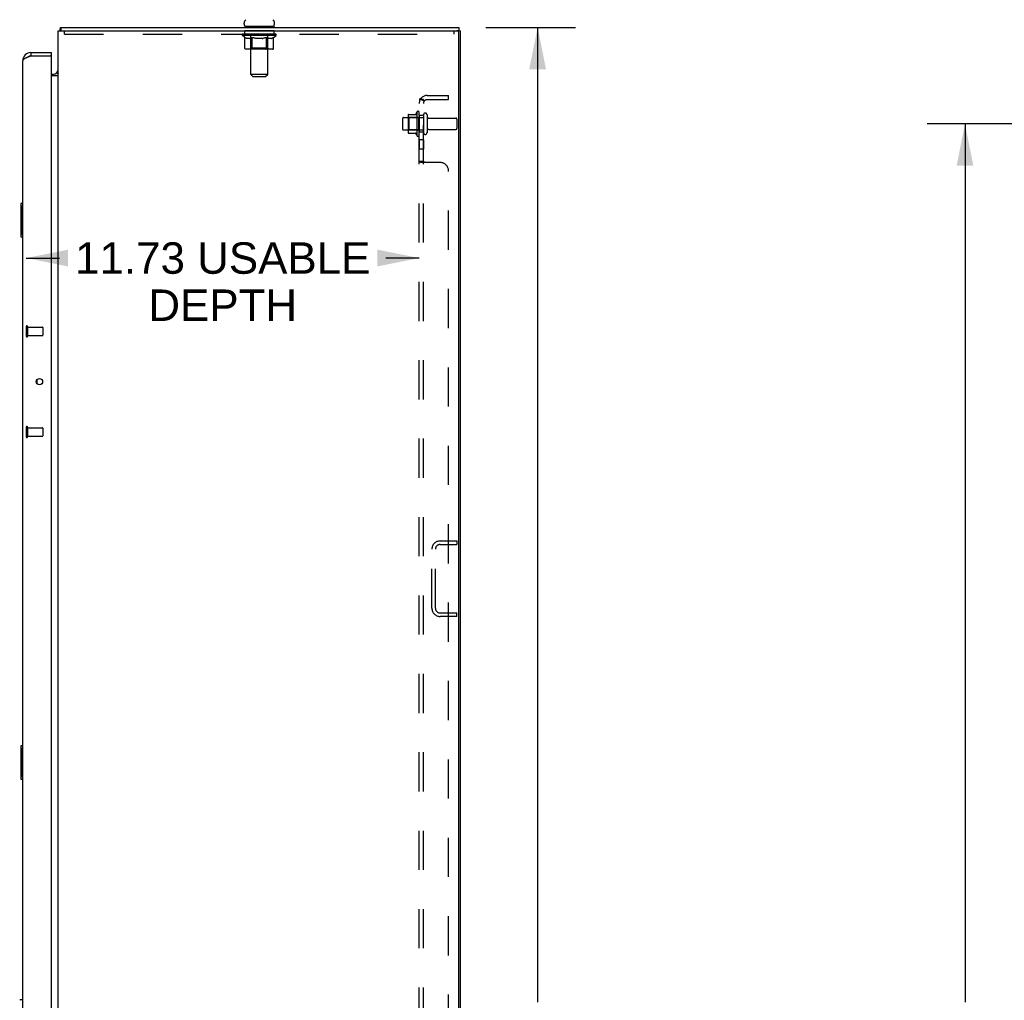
# Model space of a CAD drawing. Header units: inches. Extents: x 0 to 212, y 0 to 138.
# Tile 29 of 33: x 113 to 142, y 77 to 106. Entities that reach past the tile are written whole.
import ezdxf

# ---------------------------------------------------------------- set-up
doc = ezdxf.new("R2010")
doc.units = ezdxf.units.IN
doc.header["$LTSCALE"] = 11.6875
doc.header["$MEASUREMENT"] = 0
doc.linetypes.add('HIDDEN', pattern=[0.2, 0.1, -0.1])
doc.layers.get('0').update_dxf_attribs({"linetype": 'CONTINUOUS'})
for name, color, linetype in [('02___PRT_ALL_AXES', 7, 'CONTINUOUS'), ('BACK_SPLIT_NO', 7, 'CONTINUOUS'), ('DEFAULT_2', 8, 'HIDDEN'), ('DIMENSIONS', 7, 'CONTINUOUS')]:
    doc.layers.add(name, color=color, linetype=linetype)
doc.styles.get("Standard").update_dxf_attribs({"font": 'arial.ttf'})
doc.dimstyles.new('DIMSTYLE_1', dxfattribs={"dimtxt": 0.9375, "dimasz": 1.25, "dimexe": 0.09, "dimexo": 0.07, "dimgap": 0.0375, "dimtad": 0, "dimtih": 1, "dimtoh": 1, "dimzin": 4, "dimdsep": 46, "dimtxsty": 'Standard', "dimblk": '_FILLED', "dimblk1": '_FILLED', "dimblk2": '_FILLED', "dimcen": 0.09, "dimazin": 1, "dimtfac": 1, "dimtdec": 3, "dimtofl": 0, "dimtmove": 0, "dimatfit": 3, "dimldrblk": '_FILLED', "dimfxl": 0, "dimtolj": 1, "dimtzin": 4, "dimarcsym": 0})

# ---------------------------------------------------------------- blocks, each defined once
blk = doc.blocks.new('_FILLED')
at = {"color": 0, "linetype": 'ByBlock'}
blk.add_solid([(0, 0), (-1, 0.2), (-1, -0.2)], dxfattribs=at)
blk = doc.blocks.new('*D2')
at = {"layer": 'BACK_SPLIT_NO', "color": 2, "linetype": 'Continuous'}
for p, q in [((148.708, 102.803), (139.68, 102.803)), ((140.805, 102.803), (140.805, 76.616)), ((140.805, 48.553), (140.805, 74.741)), ((148.708, 48.553), (139.68, 48.553))]:
    blk.add_line(p, q, dxfattribs=at)
at = {"layer": 'BACK_SPLIT_NO', "color": 2, "linetype": 'Continuous', "xscale": 1.25, "yscale": 1.25, "zscale": 1.25}
for p, rotation in [((140.805, 102.803), 90), ((140.805, 48.553), 270)]:
    blk.add_blockref('_FILLED', p, dxfattribs=dict(at, rotation=rotation))
at = {"layer": 'BACK_SPLIT_NO', "color": 2, "linetype": 'Continuous', "insert": (140.805, 76.147), "char_height": 0.9375, "width": 3.27602, "attachment_point": 2, "line_spacing_factor": 0.9}
blk.add_mtext('54.25', dxfattribs=at)
blk = doc.blocks.new('*D12')
at = {"layer": 'DIMENSIONS', "color": 2, "linetype": 'Continuous'}
for p, q in [((126.517, 105.678), (129.183, 105.678)), ((128.058, 105.678), (128.058, 76.616)), ((128.058, 45.678), (128.058, 74.741)), ((126.517, 45.678), (129.183, 45.678))]:
    blk.add_line(p, q, dxfattribs=at)
at = {"layer": 'DIMENSIONS', "color": 2, "linetype": 'Continuous', "xscale": 1.25, "yscale": 1.25, "zscale": 1.25}
for p, rotation in [((128.058, 105.678), 90), ((128.058, 45.678), 270)]:
    blk.add_blockref('_FILLED', p, dxfattribs=dict(at, rotation=rotation))
at = {"layer": 'DIMENSIONS', "color": 2, "linetype": 'Continuous', "insert": (128.058, 76.147), "char_height": 0.9375, "width": 3.27602, "attachment_point": 2, "line_spacing_factor": 0.9}
blk.add_mtext('60.00', dxfattribs=at)
blk = doc.blocks.new('*D23')
at = {"layer": 'DIMENSIONS', "color": 2, "linetype": 'Continuous'}
for p, q in [((112.802, 98.8), (113.798, 98.8)), ((124.527, 98.8), (123.532, 98.8))]:
    blk.add_line(p, q, dxfattribs=at)
at = {"layer": 'DIMENSIONS', "color": 2, "linetype": 'Continuous', "xscale": 1.25, "yscale": 1.25, "zscale": 1.25, "rotation": 180}
blk.add_blockref('_FILLED', (112.802, 98.8), dxfattribs=at)
at = {"layer": 'DIMENSIONS', "color": 2, "linetype": 'Continuous', "xscale": 1.25, "yscale": 1.25, "zscale": 1.25}
blk.add_blockref('_FILLED', (124.527, 98.8), dxfattribs=at)
at = {"layer": 'DIMENSIONS', "color": 2, "linetype": 'Continuous', "insert": (118.665, 99.269), "char_height": 0.9375, "width": 8.79647, "attachment_point": 2, "line_spacing_factor": 0.9}
blk.add_mtext('11.73 USABLE\\PDEPTH', dxfattribs=at)

msp = doc.modelspace()

# ---------------------------------------------------------------- linework, layer by layer
at = {"color": 7, "linetype": 'Continuous'}
for p, q in [((119.304, 105.768), (119.304, 105.806)), ((120.208, 105.768), (120.208, 105.806)), ((113.807, 105.581), (113.816, 105.574)), ((113.833, 105.678), (113.833, 105.574)), ((113.833, 105.678), (125.704, 105.678)), ((119.319, 105.708), (119.319, 105.678)), ((120.194, 105.708), (119.319, 105.708)), ((120.194, 105.708), (120.194, 105.678)), ((125.704, 105.678), (125.704, 105.574)), ((125.704, 105.574), (125.756, 105.574)), ((112.945, 104.928), (112.945, 104.824)), ((113.552, 104.824), (113.552, 104.928)), ((113.552, 104.824), (113.532, 104.824)), ((113.552, 104.282), (113.614, 104.282)), ((113.752, 104.314), (113.753, 104.312)), ((112.638, 100.413), (112.638, 99.443)), ((112.698, 100.428), (112.653, 100.428)), ((112.685, 100.328), (112.685, 99.528)), ((112.653, 99.428), (112.698, 99.428)), ((113.122, 95.169), (113.122, 95.06)), ((112.638, 84.246), (112.638, 83.276)), ((112.698, 84.261), (112.653, 84.261)), ((112.685, 84.161), (112.685, 83.361)), ((112.653, 83.261), (112.698, 83.261)), ((112.698, 76.682), (112.636, 76.682))]:
    msp.add_line(p, q, dxfattribs=at)
at = {"color": 3, "linetype": 'Continuous'}
for p, q in [((113.756, 45.782), (113.756, 105.574)), ((113.756, 105.574), (125.644, 105.574)), ((125.704, 105.574), (125.657, 105.574)), ((125.704, 45.842), (125.704, 105.514)), ((125.756, 45.782), (125.756, 105.574)), ((112.945, 104.928), (113.552, 104.928)), ((112.698, 46.675), (112.698, 104.682)), ((112.862, 104.793), (112.845, 104.786)), ((112.873, 104.797), (112.862, 104.793)), ((112.885, 104.802), (112.873, 104.797)), ((112.897, 104.806), (112.885, 104.802)), ((112.915, 104.813), (112.897, 104.806)), ((112.945, 104.824), (112.915, 104.813)), ((112.945, 104.824), (113.532, 104.824)), ((113.552, 46.552), (113.552, 104.804)), ((113.756, 104.23), (113.552, 104.23))]:
    msp.add_line(p, q, dxfattribs=at)
at = {"color": 7, "linetype": 'Continuous'}
for points in [[(113.807, 105.581), (113.809, 105.583), (113.81, 105.586), (113.812, 105.589), (113.813, 105.593), (113.815, 105.598), (113.816, 105.602), (113.817, 105.607), (113.818, 105.612), (113.819, 105.617), (113.819, 105.622), (113.82, 105.627), (113.82, 105.632), (113.821, 105.643)], [(113.821, 105.643), (113.822, 105.647), (113.822, 105.652), (113.823, 105.656), (113.823, 105.66), (113.824, 105.664), (113.824, 105.667), (113.825, 105.67), (113.826, 105.672), (113.827, 105.674), (113.828, 105.676), (113.83, 105.677), (113.831, 105.678), (113.832, 105.678), (113.833, 105.678)], [(113.727, 104.338), (113.727, 104.338), (113.727, 104.338), (113.727, 104.337), (113.728, 104.336), (113.729, 104.335), (113.73, 104.334), (113.731, 104.333), (113.733, 104.332), (113.734, 104.33), (113.738, 104.327)], [(113.738, 104.327), (113.74, 104.325), (113.743, 104.323), (113.745, 104.322)], [(113.745, 104.322), (113.747, 104.32), (113.749, 104.318), (113.75, 104.316), (113.752, 104.314)], [(113.753, 104.312), (113.755, 104.31), (113.756, 104.309), (113.756, 104.307), (113.756, 104.306), (113.756, 104.305)], [(112.683, 100.364), (112.684, 100.359), (112.684, 100.353), (112.685, 100.347), (112.685, 100.341), (112.685, 100.334), (112.685, 100.328)], [(112.685, 99.528), (112.685, 99.522), (112.685, 99.516), (112.685, 99.509), (112.684, 99.503), (112.684, 99.498), (112.683, 99.492)], [(112.683, 84.198), (112.684, 84.192), (112.684, 84.186), (112.685, 84.18), (112.685, 84.174), (112.685, 84.168), (112.685, 84.161)], [(112.685, 83.361), (112.685, 83.355), (112.685, 83.349), (112.685, 83.343), (112.684, 83.337), (112.684, 83.331), (112.683, 83.325)]]:
    msp.add_lwpolyline(points, dxfattribs=at)
at = {"color": 3, "linetype": 'Continuous'}
msp.add_lwpolyline([(112.845, 104.786), (112.84, 104.784), (112.834, 104.782), (112.829, 104.78), (112.823, 104.777), (112.818, 104.775), (112.813, 104.773), (112.808, 104.771), (112.803, 104.768), (112.798, 104.766), (112.793, 104.764), (112.789, 104.762), (112.784, 104.759), (112.779, 104.757), (112.775, 104.755), (112.771, 104.753), (112.766, 104.751), (112.762, 104.748), (112.758, 104.746), (112.754, 104.744), (112.751, 104.742), (112.747, 104.739), (112.743, 104.737), (112.74, 104.735), (112.737, 104.733), (112.733, 104.731), (112.73, 104.728), (112.728, 104.726), (112.725, 104.724), (112.722, 104.722), (112.72, 104.719), (112.717, 104.717), (112.715, 104.715), (112.713, 104.713), (112.711, 104.71), (112.709, 104.708), (112.707, 104.706), (112.706, 104.704), (112.704, 104.702), (112.703, 104.699), (112.702, 104.697), (112.701, 104.695), (112.7, 104.693), (112.7, 104.69), (112.699, 104.688), (112.699, 104.686), (112.699, 104.684), (112.698, 104.682)], dxfattribs=at)
msp.add_circle((113.198, 95.114), 0.0938, dxfattribs=at)
at = {"color": 7, "linetype": 'Continuous'}
for centre, radius, start, end in [((119.429, 105.806), 0.125, 126.7416, 180), ((119.364, 105.768), 0.06, 180, 270), ((120.148, 105.768), 0.06, 270, 360), ((120.083, 105.806), 0.125, 0, 53.2584), ((114.003, 105.432), 0.246, 142.6059, 144.6695), ((112.945, 104.682), 0.142, 90, 131.3633), ((112.862, 104.538), 0.26, 87.3797, 90), ((113.614, 104.425), 0.142, 270, 360), ((112.653, 100.413), 0.015, 90, 180), ((112.683, 100.413), 0.015, 0, 90), ((112.653, 99.443), 0.015, 180, 270), ((112.683, 99.443), 0.015, 270, 360), ((112.653, 84.246), 0.015, 90, 180), ((112.683, 84.246), 0.015, 0, 90), ((112.653, 83.276), 0.015, 180, 270), ((112.683, 83.276), 0.015, 270, 360), ((112.636, 76.643), 0.0394, 90, 135)]:
    msp.add_arc(centre, radius, start, end, dxfattribs=at)
at = {"color": 3, "linetype": 'Continuous'}
for centre, radius, start, end in [((125.644, 105.514), 0.06, 0, 90), ((112.945, 104.682), 0.246, 90, 180), ((113.532, 104.804), 0.02, 0, 90)]:
    msp.add_arc(centre, radius, start, end, dxfattribs=at)
at = {"layer": '02___PRT_ALL_AXES', "color": 8, "linetype": 'HIDDEN'}
for p, q in [((119.319, 105.47), (119.319, 105.574)), ((120.194, 105.574), (119.319, 105.574)), ((120.194, 105.47), (119.319, 105.47)), ((120.194, 105.47), (120.194, 105.574)), ((124.457, 103.159), (124.457, 102.447)), ((124.527, 103.053), (124.527, 103.137)), ((124.057, 102.986), (124.652, 102.986)), ((124.527, 103.053), (124.527, 102.553)), ((124.652, 103.053), (124.527, 103.053)), ((124.652, 103.053), (124.652, 102.553)), ((124.821, 102.969), (125.622, 102.969)), ((124.057, 102.62), (124.652, 102.62)), ((124.527, 102.469), (124.527, 102.553)), ((124.652, 102.553), (124.527, 102.553)), ((124.821, 102.637), (125.622, 102.637)), ((124.527, 102.325), (124.527, 102.044)), ((124.652, 102.325), (124.527, 102.325)), ((124.652, 102.325), (124.652, 102.044)), ((124.652, 102.044), (124.527, 102.044)), ((112.845, 96.738), (112.845, 96.49)), ((112.845, 96.738), (113.292, 96.738)), ((112.845, 96.49), (113.292, 96.49)), ((112.845, 93.738), (112.845, 93.49)), ((112.845, 93.738), (113.292, 93.738)), ((112.845, 93.49), (113.292, 93.49))]:
    msp.add_line(p, q, dxfattribs=at)
for centre, radius, start, end in [((125.058, 102.803), 0.698, 149.3369, 156.0321), ((124.489, 103.137), 0.0384, 0, 145.5503), ((125.058, 102.803), 0.698, 203.9679, 210.6631), ((124.489, 102.469), 0.0384, 214.4497, 360)]:
    msp.add_arc(centre, radius, start, end, dxfattribs=at)
at = {"layer": 'DEFAULT_2', "color": 8, "linetype": 'HIDDEN'}
for p, q in [((113.944, 105.47), (113.944, 105.574)), ((113.944, 105.47), (125.569, 105.47)), ((119.25, 105.433), (119.25, 105.465)), ((119.25, 105.465), (119.495, 105.465)), ((119.251, 105.465), (119.251, 105.468)), ((119.347, 105.467), (119.251, 105.468)), ((119.258, 105.465), (119.258, 105.47)), ((119.265, 105.462), (119.265, 105.465)), ((119.265, 105.462), (120.248, 105.462)), ((119.272, 105.462), (119.272, 105.465)), ((119.273, 105.462), (119.273, 105.465)), ((119.281, 105.465), (119.281, 105.47)), ((119.294, 105.462), (119.294, 105.465)), ((119.295, 105.462), (119.295, 105.465)), ((119.318, 105.465), (119.318, 105.47)), ((119.33, 105.462), (119.33, 105.465)), ((119.332, 105.462), (119.332, 105.465)), ((119.347, 105.465), (119.347, 105.467)), ((119.369, 105.465), (119.369, 105.47)), ((119.37, 105.462), (119.37, 105.465)), ((119.37, 105.462), (119.37, 105.465)), ((119.373, 105.462), (119.373, 105.465)), ((119.378, 105.462), (119.378, 105.465)), ((119.378, 105.462), (119.378, 105.465)), ((119.381, 105.462), (119.381, 105.465)), ((119.384, 105.462), (119.384, 105.465)), ((119.387, 105.462), (119.387, 105.465)), ((119.399, 105.462), (119.399, 105.465)), ((119.413, 105.462), (119.413, 105.465)), ((119.414, 105.462), (119.414, 105.467)), ((119.43, 105.462), (119.43, 105.465)), ((119.431, 105.465), (119.431, 105.47)), ((119.439, 105.462), (119.439, 105.465)), ((119.442, 105.462), (119.442, 105.465)), ((119.45, 105.462), (119.45, 105.465)), ((119.459, 105.462), (119.459, 105.468)), ((119.471, 105.462), (119.471, 105.465)), ((119.473, 105.462), (119.473, 105.465)), ((119.495, 105.462), (119.495, 105.465)), ((119.549, 105.465), (119.499, 105.465)), ((119.503, 105.465), (119.503, 105.47)), ((119.506, 105.708), (119.506, 105.678)), ((119.507, 104.268), (119.507, 105.678)), ((119.509, 105.462), (119.509, 105.465)), ((119.513, 105.462), (119.513, 105.465)), ((119.517, 105.462), (119.517, 105.469)), ((119.521, 105.462), (119.521, 105.465)), ((119.529, 105.462), (119.529, 105.465)), ((119.549, 105.462), (119.549, 105.465)), ((119.609, 105.465), (119.561, 105.465)), ((119.577, 105.462), (119.577, 105.465)), ((119.583, 105.465), (119.583, 105.47)), ((119.586, 105.462), (119.586, 105.465)), ((119.588, 105.462), (119.588, 105.469)), ((119.59, 105.462), (119.59, 105.465)), ((119.596, 105.462), (119.596, 105.465)), ((119.609, 105.462), (119.609, 105.465)), ((119.673, 105.465), (119.629, 105.465)), ((119.64, 105.462), (119.64, 105.465)), ((119.665, 105.465), (119.756, 105.47)), ((119.669, 105.465), (119.669, 105.47)), ((119.669, 105.465), (119.669, 105.47)), ((119.669, 105.47), (119.669, 105.47)), ((119.669, 105.462), (119.669, 105.465)), ((119.672, 105.462), (119.672, 105.465)), ((119.673, 105.462), (119.673, 105.465)), ((119.673, 105.462), (119.673, 105.465)), ((119.74, 105.465), (119.701, 105.465)), ((119.706, 105.462), (119.706, 105.465)), ((119.74, 105.462), (119.74, 105.465)), ((119.754, 105.465), (119.754, 105.465)), ((119.754, 105.462), (119.754, 105.465)), ((119.754, 105.462), (119.754, 105.465)), ((119.756, 105.465), (119.756, 105.47)), ((119.756, 105.47), (119.848, 105.465)), ((119.758, 105.462), (119.758, 105.465)), ((119.758, 105.465), (119.759, 105.465)), ((119.759, 105.462), (119.759, 105.465)), ((119.773, 105.462), (119.773, 105.465)), ((119.773, 105.465), (119.812, 105.465)), ((119.807, 105.462), (119.807, 105.465)), ((119.84, 105.462), (119.84, 105.465)), ((119.84, 105.462), (119.84, 105.465)), ((119.84, 105.465), (119.884, 105.465)), ((119.841, 105.462), (119.841, 105.465)), ((119.844, 105.465), (119.844, 105.47)), ((119.844, 105.465), (119.844, 105.47)), ((119.844, 105.47), (119.844, 105.47)), ((119.844, 105.462), (119.844, 105.465)), ((119.873, 105.462), (119.873, 105.465)), ((119.904, 105.462), (119.904, 105.465)), ((119.904, 105.465), (119.952, 105.465)), ((119.917, 105.462), (119.917, 105.465)), ((119.923, 105.462), (119.923, 105.465)), ((119.925, 105.462), (119.925, 105.469)), ((119.927, 105.462), (119.927, 105.465)), ((119.93, 105.465), (119.93, 105.47)), ((119.935, 105.462), (119.935, 105.465)), ((119.964, 105.462), (119.964, 105.465)), ((119.964, 105.465), (120.014, 105.465)), ((119.983, 105.462), (119.983, 105.465)), ((119.992, 105.462), (119.992, 105.465)), ((119.996, 105.462), (119.996, 105.469)), ((120, 105.462), (120, 105.465)), ((120.004, 105.462), (120.004, 105.465)), ((120.005, 104.268), (120.005, 105.678)), ((120.006, 105.708), (120.006, 105.678)), ((120.01, 105.465), (120.01, 105.47)), ((120.018, 105.462), (120.018, 105.465)), ((120.018, 105.465), (120.179, 105.465)), ((120.04, 105.462), (120.04, 105.465)), ((120.042, 105.462), (120.042, 105.465)), ((120.054, 105.462), (120.054, 105.468)), ((120.063, 105.462), (120.063, 105.465)), ((120.071, 105.462), (120.071, 105.465)), ((120.074, 105.462), (120.074, 105.465)), ((120.082, 105.465), (120.082, 105.47)), ((120.083, 105.462), (120.083, 105.465)), ((120.099, 105.462), (120.099, 105.467)), ((120.1, 105.462), (120.1, 105.465)), ((120.114, 105.462), (120.114, 105.465)), ((120.125, 105.462), (120.125, 105.465)), ((120.129, 105.462), (120.129, 105.465)), ((120.132, 105.462), (120.132, 105.465)), ((120.134, 105.462), (120.134, 105.465)), ((120.134, 105.462), (120.134, 105.465)), ((120.14, 105.462), (120.14, 105.465)), ((120.143, 105.462), (120.143, 105.465)), ((120.143, 105.462), (120.143, 105.465)), ((120.144, 105.465), (120.144, 105.47)), ((120.181, 105.462), (120.181, 105.465)), ((120.183, 105.462), (120.183, 105.465)), ((120.195, 105.465), (120.195, 105.47)), ((120.218, 105.462), (120.218, 105.465)), ((120.219, 105.462), (120.219, 105.465)), ((120.232, 105.465), (120.232, 105.47)), ((120.24, 105.462), (120.24, 105.465)), ((120.241, 105.462), (120.241, 105.465)), ((120.248, 105.462), (120.248, 105.465)), ((120.255, 105.465), (120.255, 105.47)), ((120.263, 105.433), (120.263, 105.47)), ((125.569, 105.47), (125.569, 105.574)), ((119.328, 105.378), (119.25, 105.433)), ((120.263, 105.433), (119.25, 105.433)), ((119.328, 105.053), (119.328, 105.378)), ((119.328, 105.378), (119.34, 105.37)), ((119.351, 105.363), (119.34, 105.371)), ((119.363, 105.357), (119.351, 105.363)), ((119.375, 105.352), (119.363, 105.357)), ((119.386, 105.347), (119.374, 105.352)), ((119.397, 105.344), (119.386, 105.347)), ((119.472, 105.344), (119.397, 105.344)), ((119.472, 105.344), (119.484, 105.347)), ((119.495, 105.352), (119.484, 105.347)), ((119.507, 105.357), (119.495, 105.352)), ((119.506, 105.056), (119.506, 105.43)), ((119.518, 105.363), (119.506, 105.357)), ((119.53, 105.37), (119.518, 105.363)), ((119.542, 105.378), (119.53, 105.37)), ((119.542, 105.053), (119.542, 105.378)), ((119.542, 105.378), (119.565, 105.37)), ((119.588, 105.363), (119.565, 105.37)), ((119.611, 105.357), (119.588, 105.363)), ((119.633, 105.352), (119.61, 105.357)), ((119.655, 105.347), (119.633, 105.352)), ((119.677, 105.344), (119.655, 105.347)), ((119.836, 105.344), (119.677, 105.344)), ((119.836, 105.344), (119.858, 105.347)), ((119.88, 105.352), (119.857, 105.347)), ((119.902, 105.357), (119.879, 105.352)), ((119.924, 105.363), (119.901, 105.357)), ((119.947, 105.37), (119.924, 105.363)), ((119.969, 105.377), (119.946, 105.37)), ((119.969, 105.053), (119.969, 105.377)), ((119.969, 105.377), (119.981, 105.37)), ((119.992, 105.363), (119.981, 105.37)), ((120.003, 105.357), (119.992, 105.363)), ((120.014, 105.352), (120.003, 105.357)), ((120.006, 105.056), (120.006, 105.43)), ((120.024, 105.347), (120.013, 105.352)), ((120.035, 105.344), (120.024, 105.347)), ((120.118, 105.344), (120.035, 105.344)), ((120.118, 105.344), (120.129, 105.347)), ((120.14, 105.352), (120.129, 105.347)), ((120.15, 105.357), (120.139, 105.352)), ((120.161, 105.363), (120.15, 105.357)), ((120.172, 105.37), (120.161, 105.363)), ((120.183, 105.377), (120.172, 105.37)), ((120.183, 105.377), (120.263, 105.433)), ((120.183, 105.053), (120.183, 105.377)), ((120.149, 105.024), (119.362, 105.024)), ((119.506, 105.056), (119.475, 105.024)), ((120.006, 105.056), (119.506, 105.056)), ((119.952, 105.024), (119.954, 105.024)), ((119.958, 105.026), (119.96, 105.027)), ((119.96, 105.027), (119.962, 105.029)), ((120.006, 105.056), (120.038, 105.024)), ((119.567, 104.208), (119.507, 104.268)), ((120.005, 104.268), (119.507, 104.268)), ((119.945, 104.208), (120.005, 104.268)), ((119.567, 104.208), (119.945, 104.208)), ((124.527, 47.834), (124.527, 103.522)), ((124.652, 103.522), (124.527, 103.522)), ((124.581, 103.56), (124.678, 103.481)), ((124.652, 47.834), (124.652, 103.522)), ((124.764, 103.647), (125.402, 103.647)), ((124.764, 103.522), (125.402, 103.522)), ((125.402, 103.522), (125.402, 103.647)), ((124.027, 102.956), (124.027, 102.65)), ((124.191, 103.059), (124.191, 102.547)), ((124.211, 102.987), (124.191, 103.007)), ((124.202, 103.081), (124.43, 103.081)), ((124.211, 102.987), (124.211, 102.62)), ((124.507, 102.987), (124.211, 102.987)), ((124.507, 102.987), (124.527, 103.007)), ((124.507, 102.987), (124.507, 102.62)), ((124.758, 103.068), (124.758, 102.539)), ((125.652, 102.939), (125.652, 102.667)), ((124.211, 102.62), (124.191, 102.6)), ((124.202, 102.526), (124.43, 102.526)), ((124.507, 102.62), (124.211, 102.62)), ((124.507, 102.62), (124.527, 102.6)), ((124.652, 101.682), (124.527, 101.682)), ((125.152, 101.647), (124.581, 101.647)), ((124.678, 101.652), (124.678, 101.654)), ((125.402, 49.959), (125.402, 101.397)), ((112.802, 96.756), (112.802, 96.472)), ((112.845, 96.756), (112.845, 96.472)), ((113.302, 96.728), (113.302, 96.5)), ((112.802, 93.756), (112.802, 93.472)), ((112.845, 93.756), (112.845, 93.472)), ((113.302, 93.728), (113.302, 93.5)), ((125.149, 90.366), (125.652, 90.366)), ((125.149, 90.262), (125.652, 90.262)), ((125.652, 90.366), (125.652, 90.262)), ((124.902, 88.362), (124.902, 90.119)), ((125.006, 88.362), (125.006, 90.119)), ((125.149, 88.22), (125.652, 88.22)), ((125.652, 88.116), (125.149, 88.116)), ((125.652, 88.116), (125.652, 88.22))]:
    msp.add_line(p, q, dxfattribs=at)
for points in [[(119.362, 105.024), (119.358, 105.024), (119.354, 105.025), (119.35, 105.026), (119.346, 105.027), (119.342, 105.029), (119.339, 105.032), (119.336, 105.034), (119.333, 105.038), (119.331, 105.041), (119.329, 105.045), (119.328, 105.049), (119.328, 105.053)], [(119.559, 105.024), (119.557, 105.024), (119.555, 105.025), (119.553, 105.026), (119.551, 105.027), (119.549, 105.029), (119.547, 105.032), (119.545, 105.034), (119.544, 105.038), (119.543, 105.041), (119.542, 105.045), (119.542, 105.049), (119.542, 105.053)], [(119.954, 105.024), (119.956, 105.025), (119.958, 105.026)], [(119.962, 105.029), (119.964, 105.032), (119.965, 105.034), (119.967, 105.038), (119.968, 105.041)], [(119.964, 105.032), (119.965, 105.034), (119.967, 105.038)], [(119.968, 105.041), (119.969, 105.045), (119.969, 105.049), (119.969, 105.053)], [(119.969, 105.045), (119.969, 105.049), (119.969, 105.053)], [(120.149, 105.024), (120.153, 105.024), (120.157, 105.025), (120.161, 105.026), (120.165, 105.027), (120.169, 105.029), (120.172, 105.032), (120.175, 105.034), (120.178, 105.038), (120.18, 105.041), (120.182, 105.045), (120.183, 105.049), (120.183, 105.053)], [(124.55, 103.542), (124.547, 103.541), (124.543, 103.539), (124.541, 103.537), (124.538, 103.536), (124.535, 103.534), (124.533, 103.532), (124.531, 103.53), (124.529, 103.528), (124.528, 103.527), (124.528, 103.525), (124.528, 103.523), (124.527, 103.522)], [(124.581, 103.56), (124.579, 103.558), (124.577, 103.556), (124.574, 103.554), (124.571, 103.552), (124.568, 103.55), (124.564, 103.548), (124.561, 103.547), (124.557, 103.545), (124.55, 103.542)], [(124.596, 103.522), (124.595, 103.522), (124.595, 103.522), (124.594, 103.522), (124.594, 103.522), (124.593, 103.522), (124.593, 103.522), (124.593, 103.522)], [(124.593, 103.522), (124.593, 103.522), (124.593, 103.522), (124.593, 103.522), (124.593, 103.522), (124.593, 103.522), (124.594, 103.522), (124.594, 103.522), (124.595, 103.522), (124.595, 103.522), (124.596, 103.521), (124.596, 103.521), (124.597, 103.521), (124.598, 103.521), (124.598, 103.521), (124.599, 103.521), (124.6, 103.521), (124.6, 103.521), (124.601, 103.521), (124.602, 103.52), (124.602, 103.52), (124.603, 103.52), (124.604, 103.52), (124.605, 103.52), (124.605, 103.52), (124.606, 103.519), (124.607, 103.519), (124.608, 103.519), (124.609, 103.519), (124.609, 103.519), (124.61, 103.518), (124.611, 103.518), (124.612, 103.518), (124.613, 103.518), (124.613, 103.517), (124.614, 103.517), (124.615, 103.517), (124.616, 103.517), (124.617, 103.516), (124.618, 103.516), (124.619, 103.516), (124.62, 103.515), (124.62, 103.515), (124.621, 103.515), (124.622, 103.515), (124.623, 103.514), (124.624, 103.514), (124.625, 103.514), (124.626, 103.513), (124.627, 103.513), (124.628, 103.512), (124.629, 103.512), (124.63, 103.512), (124.631, 103.511), (124.632, 103.511), (124.633, 103.51), (124.634, 103.51), (124.635, 103.51), (124.636, 103.509), (124.637, 103.509), (124.638, 103.508), (124.639, 103.508), (124.64, 103.508), (124.641, 103.507), (124.642, 103.507), (124.642, 103.506), (124.643, 103.506), (124.644, 103.506), (124.645, 103.505), (124.646, 103.505), (124.646, 103.504), (124.647, 103.504), (124.648, 103.504), (124.649, 103.503), (124.649, 103.503), (124.65, 103.503), (124.651, 103.502), (124.651, 103.502), (124.652, 103.501), (124.653, 103.501), (124.653, 103.501), (124.654, 103.5), (124.654, 103.5), (124.655, 103.5), (124.655, 103.499), (124.656, 103.499), (124.656, 103.499), (124.656, 103.499), (124.656, 103.499)], [(124.667, 103.498), (124.665, 103.5), (124.663, 103.502), (124.661, 103.505), (124.659, 103.507), (124.657, 103.509), (124.656, 103.512), (124.655, 103.514), (124.654, 103.516), (124.653, 103.518), (124.653, 103.52), (124.652, 103.522)], [(124.656, 103.499), (124.656, 103.499), (124.656, 103.499), (124.656, 103.499), (124.656, 103.499), (124.656, 103.499), (124.655, 103.499), (124.655, 103.5), (124.655, 103.5), (124.654, 103.5), (124.654, 103.501), (124.653, 103.501), (124.653, 103.502)], [(124.678, 103.481), (124.678, 103.482), (124.678, 103.482), (124.678, 103.483), (124.678, 103.484), (124.678, 103.485), (124.677, 103.486), (124.676, 103.488), (124.675, 103.489), (124.674, 103.491), (124.672, 103.493), (124.67, 103.494), (124.667, 103.498)], [(124.528, 101.679), (124.528, 101.681), (124.527, 101.682)], [(124.541, 101.667), (124.538, 101.668), (124.535, 101.67), (124.533, 101.672), (124.531, 101.674), (124.529, 101.676), (124.528, 101.678), (124.528, 101.679), (124.528, 101.681), (124.527, 101.682)], [(124.531, 101.674), (124.529, 101.676), (124.528, 101.678)], [(124.547, 101.664), (124.543, 101.665), (124.541, 101.667), (124.538, 101.668), (124.535, 101.67)], [(124.561, 101.658), (124.554, 101.661), (124.55, 101.662), (124.547, 101.664)], [(124.568, 101.655), (124.564, 101.656), (124.561, 101.658)], [(124.581, 101.647), (124.579, 101.648), (124.577, 101.65), (124.574, 101.652), (124.571, 101.653), (124.568, 101.655)], [(124.581, 101.647), (124.579, 101.648), (124.577, 101.65), (124.574, 101.652)], [(124.663, 101.669), (124.661, 101.671), (124.659, 101.672), (124.657, 101.673), (124.656, 101.675), (124.655, 101.676), (124.654, 101.678), (124.653, 101.679), (124.653, 101.681), (124.652, 101.682)], [(124.661, 101.671), (124.659, 101.672), (124.657, 101.673), (124.656, 101.675), (124.655, 101.676), (124.654, 101.678), (124.653, 101.679), (124.653, 101.681), (124.652, 101.682)], [(124.677, 101.657), (124.676, 101.658), (124.675, 101.66), (124.674, 101.661), (124.672, 101.663), (124.67, 101.664), (124.669, 101.665), (124.667, 101.667), (124.663, 101.669)], [(124.678, 101.647), (124.678, 101.649), (124.678, 101.65), (124.678, 101.652), (124.678, 101.654), (124.678, 101.655), (124.677, 101.657), (124.676, 101.658), (124.675, 101.66), (124.674, 101.661), (124.672, 101.663), (124.67, 101.664), (124.669, 101.665)], [(124.678, 101.647), (124.678, 101.649), (124.678, 101.65)]]:
    msp.add_lwpolyline(points, dxfattribs=at)
for centre, radius, start, end in [((119.475, 105.43), 0.0318, 0, 90), ((119.477, 105.678), 0.03, 0, 90), ((120.035, 105.678), 0.03, 90, 180), ((120.038, 105.43), 0.0318, 90, 180), ((124.764, 103.41), 0.237, 90, 180), ((124.764, 103.41), 0.112, 90, 180), ((124.411, 103.091), 0.01, 270, 336.0321), ((124.705, 103.068), 0.053, 0, 180), ((124.057, 102.956), 0.03, 90, 180), ((124.333, 103.059), 0.141, 174.7919, 180), ((124.202, 103.071), 0.01, 90, 174.8062), ((124.821, 103.032), 0.0625, 180, 270), ((125.622, 102.939), 0.03, 0, 90), ((124.057, 102.65), 0.03, 180, 270), ((124.333, 102.547), 0.141, 180, 185.2081), ((124.202, 102.536), 0.01, 185.1938, 270), ((124.411, 102.516), 0.01, 23.9679, 90), ((124.705, 102.539), 0.053, 180, 360), ((124.821, 102.575), 0.0625, 90, 180), ((125.622, 102.667), 0.03, 270, 360), ((125.152, 101.397), 0.25, 0, 90), ((112.824, 96.756), 0.0215, 0, 180), ((113.292, 96.728), 0.01, 0, 90), ((112.824, 96.472), 0.0215, 180, 360), ((113.292, 96.5), 0.01, 270, 360), ((112.824, 93.756), 0.0215, 0, 180), ((113.292, 93.728), 0.01, 0, 90), ((112.824, 93.472), 0.0215, 180, 360), ((113.292, 93.5), 0.01, 270, 360), ((125.149, 90.119), 0.246, 90, 180), ((125.149, 90.119), 0.142, 90, 180), ((125.149, 88.362), 0.246, 180, 270), ((125.149, 88.362), 0.142, 180, 270)]:
    msp.add_arc(centre, radius, start, end, dxfattribs=at)
for centre, major_axis, ratio, start_param, end_param in [((119.756, 105.47), (0.506, 0.005), 0.05963, 9.249616, 9.431313), ((119.756, 105.47), (0.506, 0), 0.060556, -3.083241, -2.96706), ((119.215, 105.461), (0.158, 0.002), 0.05963, 0.25549, 1.295341), ((119.756, 105.47), (0.506, 0.011), 0.05688, 2.791345, 2.965878), ((119.27, 105.461), (0.158, -0.002), 0.05963, 0.605815, 1.645666), ((119.756, 105.47), (0.506, -0.005), 0.05963, -2.96643, -2.791898), ((119.215, 105.455), (0.158, 0.003), 0.05688, 1.20151, 1.294789), ((119.27, 105.455), (0.158, 0), 0.060556, 1.551758, 1.645036), ((119.234, 105.455), (0.158, 0.002), 0.05963, 1.170259, 1.376596), ((119.271, 105.457), (0.131, 0.001), 0.05963, 1.065228, 1.614276), ((119.255, 105.457), (0.131, 0.003), 0.05688, 0.890143, 1.43919), ((119.301, 105.457), (0.131, 0), 0.060556, 1.240391, 1.789438), ((119.212, 105.461), (0.158, 0.003), 0.05688, 0.080405, 1.120256), ((119.756, 105.47), (0.506, 0.015), 0.052395, 2.616403, 2.790936), ((119.32, 105.461), (0.158, -0.003), 0.05688, 0.7809, 1.820751), ((119.756, 105.47), (0.506, -0.011), 0.05688, -2.791345, -2.616812), ((119.212, 105.455), (0.158, 0.005), 0.052395, 1.026568, 1.119847), ((119.32, 105.455), (0.158, -0.002), 0.05963, 1.72692, 1.820198), ((119.254, 105.457), (0.131, 0.004), 0.052395, 0.715201, 1.264248), ((119.346, 105.457), (0.131, -0.001), 0.05963, 1.415553, 1.9646), ((119.756, 105.47), (0.506, 0.02), 0.046319, 2.441654, 2.616187), ((119.383, 105.461), (0.158, -0.005), 0.052395, 0.955842, 1.995693), ((119.756, 105.47), (0.506, -0.015), 0.052395, -2.616403, -2.44187), ((119.226, 105.461), (0.158, 0.005), 0.052395, -0.094537, 0.945314), ((119.226, 105.455), (0.158, 0.006), 0.046319, 0.851819, 0.945098), ((119.383, 105.455), (0.158, -0.003), 0.05688, 1.902006, 1.995284), ((119.269, 105.457), (0.131, 0.005), 0.046319, 0.540452, 1.089499), ((119.402, 105.457), (0.131, -0.003), 0.05688, 1.590638, 2.139686), ((119.234, 105.461), (0.158, 0), 0.060556, 0.430652, 0.777569), ((119.756, 105.47), (0.506, 0.024), 0.038841, 2.267123, 2.441656), ((119.458, 105.461), (0.158, -0.006), 0.046319, 1.130591, 2.170442), ((119.255, 105.461), (0.158, 0.006), 0.046319, -0.269286, 0.770565), ((119.756, 105.47), (0.506, -0.02), 0.046319, -2.441654, -2.267121), ((119.255, 105.455), (0.158, 0.007), 0.038841, 0.677289, 0.770567), ((119.458, 105.455), (0.158, -0.005), 0.052395, 2.076947, 2.170226), ((119.299, 105.457), (0.131, 0.006), 0.038841, 0.365921, 0.914969), ((119.47, 105.457), (0.131, -0.004), 0.052395, 1.76558, 2.314627), ((119.756, 105.47), (0.506, 0.027), 0.030195, 2.09281, 2.267343), ((119.542, 105.461), (0.158, -0.007), 0.038841, 1.305122, 2.344973), ((119.3, 105.461), (0.158, 0.007), 0.038841, -0.443817, 0.596034), ((119.756, 105.47), (0.506, -0.024), 0.038841, -2.267123, -2.092591), ((119.3, 105.455), (0.158, 0.008), 0.030195, 0.502975, 0.596254), ((119.542, 105.455), (0.158, -0.006), 0.046319, 2.251696, 2.344975), ((119.342, 105.457), (0.131, 0.007), 0.030195, 0.191608, 0.740655), ((119.546, 105.457), (0.131, -0.005), 0.046319, 1.940329, 2.489376), ((119.359, 105.461), (0.158, 0.008), 0.030195, -0.61813, 0.421721), ((119.756, 105.47), (0.506, 0.029), 0.020645, 1.918687, 2.09322), ((119.632, 105.461), (0.158, -0.008), 0.030195, 1.479435, 2.519286), ((119.756, 105.47), (0.506, -0.027), 0.030195, -2.09281, -1.918277), ((119.359, 105.455), (0.158, 0.009), 0.020645, 0.328852, 0.422131), ((119.632, 105.455), (0.158, -0.007), 0.038841, 2.426227, 2.519505), ((119.398, 105.457), (0.131, 0.007), 0.020645, 0.017485, 0.566532), ((119.629, 105.457), (0.131, -0.006), 0.038841, 2.11486, 2.663907), ((119.43, 105.461), (0.158, 0.009), 0.020645, -0.792253, 0.247598), ((119.756, 105.47), (0.506, 0.03), 0.010478, 1.744704, 1.919237), ((119.726, 105.461), (0.158, -0.009), 0.020645, 1.653558, 2.693409), ((119.756, 105.47), (0.506, -0.029), 0.020645, -1.918687, -1.744154), ((119.43, 105.455), (0.158, 0.009), 0.010478, 0.154869, 0.248148), ((119.726, 105.455), (0.158, -0.008), 0.030195, 2.60054, 2.693819), ((119.465, 105.457), (0.131, 0.008), 0.010478, 6.126688, 6.675735), ((119.716, 105.457), (0.131, -0.007), 0.030195, 2.289173, 2.83822), ((119.511, 105.461), (0.158, 0.009), 0.010478, -0.966236, -0.000846), ((119.821, 105.461), (0.158, -0.009), 0.010478, 1.827541, 2.867392), ((119.756, 105.47), (0.506, -0.03), 0.010478, -1.744704, -1.570171), ((119.821, 105.455), (0.158, -0.009), 0.020645, 2.774664, 2.867942), ((119.803, 105.457), (0.131, -0.007), 0.020645, 2.463296, 3.012344), ((119.692, 105.461), (0.158, 0.009), 0.010478, 0.274201, 1.314052), ((119.623, 105.457), (0.131, 0.008), 0.010478, -0.000483, 0.504314), ((119.599, 105.455), (0.158, 0.009), 0.010478, 0.099668, 0.192946), ((119.756, 105.47), (0.506, 0.03), 0.010478, -1.571421, -1.396888), ((119.914, 105.455), (0.158, -0.009), 0.010478, 2.948646, 3.041925), ((119.89, 105.457), (0.131, -0.008), 0.010478, 2.637279, 3.142076), ((119.787, 105.461), (0.158, 0.009), 0.020645, 0.448184, 1.488034), ((119.709, 105.457), (0.131, 0.007), 0.020645, 0.129249, 0.678296), ((119.692, 105.455), (0.158, 0.009), 0.020645, 0.273651, 0.366929), ((119.756, 105.47), (0.506, 0.029), 0.020645, -1.397439, -1.222906), ((120.002, 105.461), (0.158, -0.009), 0.010478, -3.140747, -2.175357), ((119.756, 105.47), (0.506, -0.03), 0.010478, 1.222355, 1.396888), ((119.881, 105.461), (0.158, 0.008), 0.030195, 0.622307, 1.662158), ((119.797, 105.457), (0.131, 0.007), 0.030195, 0.303372, 0.852419), ((120.048, 105.457), (0.131, -0.008), 0.010478, 2.749043, 3.29809), ((120.083, 105.461), (0.158, -0.009), 0.020645, 2.893995, 3.933846), ((119.787, 105.455), (0.158, 0.008), 0.030195, 0.447774, 0.541052), ((120.083, 105.455), (0.158, -0.009), 0.010478, 2.893445, 2.986723), ((119.971, 105.461), (0.158, 0.007), 0.038841, 0.79662, 1.836471), ((119.756, 105.47), (0.506, 0.027), 0.030195, -1.223315, -1.048783), ((119.756, 105.47), (0.506, -0.029), 0.020645, 1.048373, 1.222906), ((119.884, 105.457), (0.131, 0.006), 0.038841, 0.477686, 1.026733), ((120.115, 105.457), (0.131, -0.007), 0.020645, 2.57506, 3.124108), ((120.154, 105.461), (0.158, -0.008), 0.030195, 2.719872, 3.759723), ((120.055, 105.461), (0.158, 0.006), 0.046319, 0.971151, 2.011002), ((119.881, 105.455), (0.158, 0.007), 0.038841, 0.622087, 0.715366), ((120.154, 105.455), (0.158, -0.009), 0.020645, 2.719462, 2.812741), ((119.756, 105.47), (0.506, 0.024), 0.038841, -1.049002, -0.874469), ((119.756, 105.47), (0.506, -0.027), 0.030195, 0.87425, 1.048783), ((119.967, 105.457), (0.131, 0.005), 0.046319, 0.652216, 1.201263), ((120.13, 105.461), (0.158, 0.005), 0.052395, 1.1459, 2.185751), ((120.171, 105.457), (0.131, -0.007), 0.030195, 2.400937, 2.949985), ((120.213, 105.461), (0.158, -0.007), 0.038841, 2.545558, 3.585409), ((120.043, 105.457), (0.131, 0.004), 0.052395, 0.826965, 1.376012), ((119.971, 105.455), (0.158, 0.006), 0.046319, 0.796618, 0.889896), ((120.213, 105.455), (0.158, -0.008), 0.030195, 2.545339, 2.638617), ((120.193, 105.461), (0.158, 0.003), 0.05688, 1.320842, 2.360692), ((119.756, 105.47), (0.506, 0.02), 0.046319, -0.874471, -0.699939), ((119.756, 105.47), (0.506, -0.024), 0.038841, 0.699936, 0.874469), ((120.258, 105.461), (0.158, -0.006), 0.046319, 2.371028, 3.410879), ((120.214, 105.457), (0.131, -0.006), 0.038841, 2.226624, 2.775671), ((120.243, 105.461), (0.158, 0.002), 0.05963, 1.495927, 2.535778), ((120.11, 105.457), (0.131, 0.003), 0.05688, 1.001907, 1.550954), ((120.287, 105.461), (0.158, -0.005), 0.052395, 2.196279, 3.23613), ((120.244, 105.457), (0.131, -0.005), 0.046319, 2.052093, 2.601141), ((120.055, 105.455), (0.158, 0.005), 0.052395, 0.971367, 1.064645), ((120.258, 105.455), (0.158, -0.007), 0.038841, 2.371026, 2.464304), ((120.278, 105.461), (0.158, 0), 0.060556, 1.671089, 2.71094), ((120.301, 105.461), (0.158, -0.003), 0.05688, 2.021337, 3.061188), ((119.756, 105.47), (0.506, 0.015), 0.052395, -0.699723, -0.52519), ((119.756, 105.47), (0.506, -0.02), 0.046319, 0.525406, 0.699939), ((120.298, 105.461), (0.158, -0.002), 0.05963, 1.846251, 2.886102), ((120.167, 105.457), (0.131, 0.001), 0.05963, 1.176993, 1.72604), ((120.259, 105.457), (0.131, -0.004), 0.052395, 1.877344, 2.426392), ((120.212, 105.457), (0.131, 0), 0.060556, 1.352155, 1.901202), ((120.258, 105.457), (0.131, -0.003), 0.05688, 1.702402, 2.25145), ((120.242, 105.457), (0.131, -0.001), 0.05963, 1.527317, 2.076364), ((120.13, 105.455), (0.158, 0.003), 0.05688, 1.146309, 1.239587), ((120.287, 105.455), (0.158, -0.006), 0.046319, 2.196495, 2.289773), ((119.756, 105.47), (0.506, 0.011), 0.05688, -0.524781, -0.350248), ((119.756, 105.47), (0.506, -0.015), 0.052395, 0.350657, 0.52519), ((120.193, 105.455), (0.158, 0.002), 0.05963, 1.321394, 1.414673), ((120.301, 105.455), (0.158, -0.005), 0.052395, 2.021746, 2.115024), ((119.756, 105.47), (0.506, 0.005), 0.05963, -0.349695, -0.175162), ((119.756, 105.47), (0.506, -0.011), 0.05688, 0.175715, 0.350248), ((120.243, 105.455), (0.158, 0), 0.060556, 1.496556, 1.589835), ((120.298, 105.455), (0.158, -0.003), 0.05688, 1.846804, 1.940083), ((120.278, 105.455), (0.158, -0.002), 0.05963, 1.671719, 1.764997), ((119.756, 105.47), (0.506, 0), 0.060556, -0.174533, 0), ((119.756, 105.47), (0.506, -0.005), 0.05963, 0.000629, 0.175162)]:
    msp.add_ellipse(centre, major_axis=major_axis, ratio=ratio, start_param=start_param, end_param=end_param, dxfattribs=at)

# ---------------------------------------------------------------- dimensions: what is measured, and where the dimension line sits
at = {"layer": 'BACK_SPLIT_NO', "color": 2, "linetype": 'Continuous'}
dim = msp.add_linear_dim(base=(140.805, 48.553), p1=(148.778, 102.803), p2=(148.778, 48.553), angle=270, dimstyle='DIMSTYLE_1', dxfattribs=at)
dim.commit()
dim.dimension.update_dxf_attribs({"geometry": '*D2', "text_midpoint": (140.805, 75.673), "dimtype": 160})
at = {"layer": 'DIMENSIONS', "color": 2, "linetype": 'Continuous'}
dim = msp.add_linear_dim(base=(128.058, 45.678), p1=(126.447, 105.678), p2=(126.447, 45.678), angle=270, dimstyle='DIMSTYLE_1', dxfattribs=at)
dim.commit()
dim.dimension.update_dxf_attribs({"geometry": '*D12', "text_midpoint": (128.051, 75.673), "dimtype": 160})
dim = msp.add_linear_dim(base=(112.802427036, 98.800401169), p1=(124.527427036, 101.646803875), p2=(112.802427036, 104.824053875), angle=180, text='<> USABLE\\PDEPTH', dimstyle='DIMSTYLE_1', dxfattribs=at)
dim.commit()
dim.dimension.update_dxf_attribs({"geometry": '*D23', "text_midpoint": (118.664927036, 98.097276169), "dimtype": 160})

doc.saveas('drawing.dxf')
